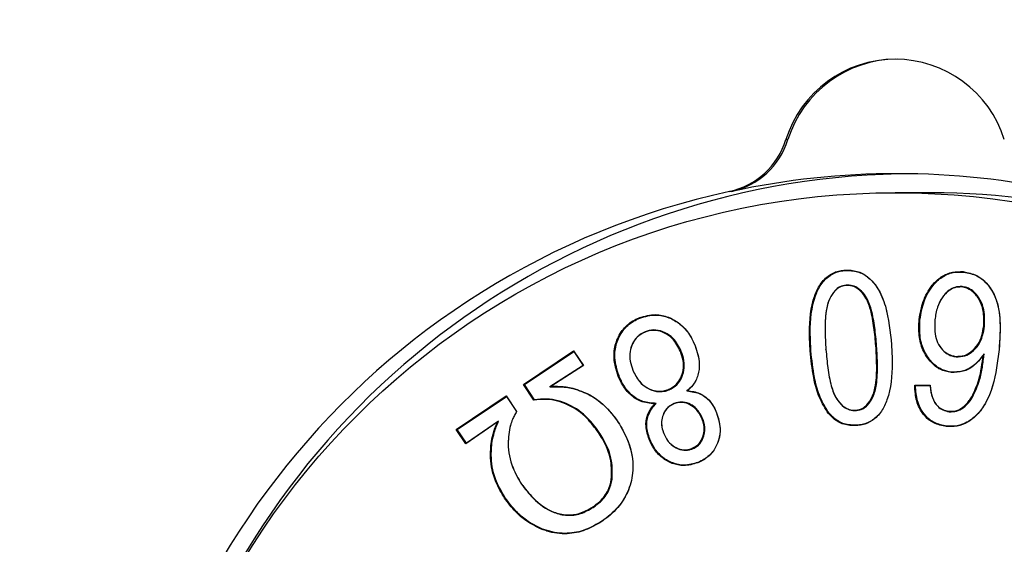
# Model space of a CAD drawing. Header units: millimetres. Extents: x 0 to 1262, y 0 to 420.
# Tile 8 of 99: x 78.06 to 82.36, y 190.96 to 193.25. Entities that reach past the tile are written whole.
import ezdxf

# ---------------------------------------------------------------- set-up
doc = ezdxf.new("R2010")
doc.units = ezdxf.units.MM
doc.layers.add('SLD-0', color=7, linetype='Continuous')
doc.styles.add('SLDTEXTSTYLE0', font='TXT', dxfattribs={"width": 0.75})
doc.dimstyles.new('SLDDIMSTYLE3', dxfattribs={"dimtxt": 3.5, "dimasz": 3.2, "dimexe": 0, "dimexo": 0.0625, "dimgap": 0.875, "dimtad": 1, "dimdec": 1, "dimlfac": 3, "dimrnd": 1e-09, "dimzin": 4, "dimdsep": 46, "dimtxsty": 'SLDTEXTSTYLE0', "dimsah": 1, "dimcen": 0.09, "dimadec": 0, "dimazin": 1, "dimtfac": 1, "dimtdec": 1, "dimtofl": 0, "dimtmove": 0, "dimatfit": 3, "dimfxl": 1, "dimfrac": 2, "dimtolj": 1, "dimtzin": 12, "dimarcsym": 0})

# ---------------------------------------------------------------- blocks, each defined once
blk = doc.blocks.new('_D_3')
at = {"layer": 'SLD-0', "color": 7, "transparency": 16777216}
for p, q in [((59.7556, 261.1571), (59.7556, 140.1571)), ((116.4222, 171.4904), (116.4222, 140.1571)), ((83.5632, 151.95), (82.4968, 151.95)), ((82.4968, 151.95), (82.4968, 146.3937)), ((92.6146, 151.95), (93.681, 151.95)), ((93.681, 151.95), (93.681, 146.3937)), ((82.4968, 146.3937), (83.5632, 146.3937)), ((93.681, 146.3937), (92.6146, 146.3937)), ((116.4222, 141.1571), (59.7556, 141.1571))]:
    blk.add_line(p, q, dxfattribs=at)
for points in [[(59.7556, 141.1571), (62.9556, 140.6071), (62.9556, 141.7071)], [(116.4222, 141.1571), (113.2222, 141.7071), (113.2222, 140.6071)]]:
    blk.add_solid(points, dxfattribs=at)
at = {"layer": 'SLD-0', "color": 7, "transparency": 16777216, "char_height": 3.5, "attachment_point": 1, "style": 'SLDTEXTSTYLE0'}
for s, insert in [('6.69', (83.5632, 150.9054)), ('170.0', (82.2701, 145.6688))]:
    blk.add_mtext(s, dxfattribs=dict(at, insert=insert))

msp = doc.modelspace()

# ---------------------------------------------------------------- linework, layer by layer
at = {"color": 7, "linetype": 'Continuous', "lineweight": 25}
for p, q in [((81.405957, 192.722527), (81.414679, 192.722527)), ((81.167503, 192.495968), (81.15878, 192.495968)), ((82.039662, 192.490413), (81.882654, 192.490413)), ((81.666354, 192.151351), (81.66448, 192.153094)), ((82.181669, 192.14427), (82.180093, 192.146009)), ((81.669226, 192.087522), (81.667606, 192.085778)), ((82.174851, 192.080887), (82.172929, 192.079148)), ((80.767739, 191.943367), (80.765346, 191.94499)), ((81.991075, 191.93695), (81.987594, 191.937128)), ((82.056254, 191.935353), (82.056246, 191.935179)), ((82.272734, 191.908477), (82.269254, 191.908651)), ((80.791539, 191.883904), (80.790442, 191.882281)), ((81.009299, 191.822078), (81.009172, 191.822733)), ((81.801894, 191.821731), (81.79841, 191.821599)), ((81.866811, 191.826575), (81.866807, 191.826703)), ((80.259132, 191.6532), (80.478265, 191.799903)), ((80.263295, 191.652718), (80.479528, 191.797479)), ((80.478265, 191.799903), (80.52096, 191.735945)), ((80.479528, 191.797479), (80.478265, 191.799903)), ((80.479528, 191.797479), (80.520263, 191.736459)), ((80.948675, 191.797645), (80.945306, 191.797008)), ((81.515008, 191.800449), (81.511524, 191.800317)), ((81.580482, 191.805294), (81.580478, 191.805423)), ((82.271097, 191.787131), (82.266865, 191.780614)), ((82.336509, 191.805747), (82.3365, 191.805573)), ((80.520263, 191.736459), (80.374379, 191.643378)), ((80.52096, 191.735945), (80.378789, 191.645234)), ((80.520263, 191.736459), (80.52096, 191.735945)), ((82.148555, 191.774505), (82.146991, 191.776243)), ((80.676773, 191.690855), (80.673407, 191.69021)), ((80.737132, 191.715783), (80.737009, 191.716426)), ((82.128483, 191.707334), (82.12657, 191.705594)), ((80.304793, 191.584693), (80.259132, 191.6532)), ((80.263295, 191.652718), (80.259132, 191.6532)), ((80.307373, 191.586586), (80.263295, 191.652718)), ((81.968281, 191.650424), (82.035289, 191.65001)), ((81.971827, 191.648666), (82.035457, 191.648273)), ((80.374379, 191.643378), (80.378789, 191.645234)), ((80.475687, 191.636008), (80.474361, 191.637705)), ((80.895179, 191.629762), (80.89279, 191.631386)), ((80.973248, 191.62496), (80.975869, 191.626404)), ((79.966192, 191.45731), (80.184638, 191.603419)), ((79.970355, 191.456827), (80.185902, 191.600997)), ((80.184638, 191.603419), (80.229574, 191.536123)), ((80.185902, 191.600997), (80.184638, 191.603419)), ((80.185902, 191.600997), (80.229275, 191.53604)), ((80.838508, 191.570683), (80.832923, 191.568993)), ((80.917245, 191.570001), (80.91615, 191.568376)), ((82.056125, 191.573467), (82.055844, 191.574423)), ((82.220884, 191.598313), (82.21765, 191.599222)), ((81.103048, 191.529224), (81.102923, 191.529876)), ((81.589057, 191.535402), (81.585912, 191.53436)), ((81.713777, 191.539798), (81.711903, 191.541542)), ((82.118509, 191.534613), (82.116925, 191.536354)), ((80.145208, 191.488997), (80.008261, 191.39417)), ((80.150784, 191.493773), (80.010473, 191.396617)), ((80.150784, 191.493773), (80.145208, 191.488997)), ((80.20237, 191.475376), (80.202304, 191.474898)), ((80.67333, 191.48806), (80.673032, 191.489036)), ((81.042861, 191.502526), (81.039491, 191.501888)), ((81.7154, 191.475373), (81.713786, 191.47363)), ((80.008261, 191.39417), (79.966192, 191.45731)), ((79.970355, 191.456827), (79.966192, 191.45731)), ((80.010473, 191.396617), (79.970355, 191.456827)), ((80.590219, 191.444415), (80.587023, 191.443446)), ((80.872012, 191.43882), (80.87189, 191.439466)), ((82.107968, 191.471547), (82.106058, 191.469807)), ((80.010473, 191.396617), (80.008261, 191.39417)), ((80.122701, 191.404797), (80.119233, 191.405071)), ((80.811225, 191.41504), (80.807858, 191.414397)), ((80.997391, 191.372271), (80.994998, 191.373896)), ((81.021545, 191.313039), (81.020453, 191.311418)), ((80.25031, 191.218633), (80.250015, 191.219606)), ((80.646642, 191.238782), (80.643167, 191.239009)), ((80.180272, 191.158622), (80.177072, 191.157658)), ((80.563912, 191.116647), (80.561198, 191.1181)), ((80.601776, 191.056532), (80.601006, 191.055083)), ((80.342986, 191.022204), (80.34061, 191.020575))]:
    msp.add_line(p, q, dxfattribs=at)
at = {"color": 7, "linetype": 'Continuous', "lineweight": 25, "flags": 128}
for points in [[(81.971827, 191.648666), (81.970054, 191.649545), (81.968281, 191.650424)], [(82.035457, 191.648273), (82.035373, 191.649141), (82.035289, 191.65001)], [(80.307373, 191.586586), (80.306082, 191.58564), (80.304793, 191.584693)], [(80.229275, 191.53604), (80.229424, 191.536082), (80.229574, 191.536123)]]:
    msp.add_lwpolyline(points, dxfattribs=at)
at = {"color": 7, "linetype": 'Continuous', "lineweight": 25}
msp.add_circle((81.884599, 189.160212), 3.3305, dxfattribs=at)
for centre, radius, start, end in [((81.882654, 192.574546), 0.499138, 17.245873, 162.754127), ((81.891587, 192.574349), 0.499397, 90.024142, 162.739722), ((81.087919, 192.821394), 0.333051, 282.284491, 342.731355), ((81.096641, 192.821394), 0.333051, 282.284491, 342.731355), ((81.971294, 189.161229), 3.412518, 90.023726, 162.837023), ((81.891377, 189.166314), 3.407432, 77.734642, 102.265358), ((81.887441, 189.15708), 3.417473, 102.310889, 257.689111), ((82.039487, 189.164929), 3.325484, 59.093915, 89.99698)]:
    msp.add_arc(centre, radius, start, end, dxfattribs=at)
for points, knots in [([(81.511524, 191.800317), (81.510106, 191.826943), (81.505827, 191.907334), (81.514937, 192.00853), (81.55317, 192.092307), (81.591353, 192.131965), (81.632152, 192.14952), (81.656515, 192.152214), (81.66448, 192.153094)], [0, 0, 0, 0, 0.18763089, 0.56650005, 0.69649027, 0.82783665, 0.94372094, 1, 1, 1, 1]), ([(81.515008, 191.800449), (81.513593, 191.827074), (81.509321, 191.907466), (81.518414, 192.008471), (81.556667, 192.091716), (81.594474, 192.130745), (81.634684, 192.147869), (81.658604, 192.150499), (81.666354, 192.151351)], [0, 0, 0, 0, 0.18884509, 0.57020527, 0.69936293, 0.82987264, 0.94488219, 1, 1, 1, 1]), ([(81.66448, 192.153094), (81.68216, 192.15261), (81.717237, 192.151649), (81.767113, 192.123187), (81.812829, 192.071685), (81.852686, 191.96976), (81.861213, 191.883378), (81.866807, 191.826703)], [0, 0, 0, 0, 0.12289195, 0.24381915, 0.39132242, 0.60064475, 1, 1, 1, 1]), ([(81.666354, 192.151351), (81.683784, 192.150879), (81.718398, 192.149941), (81.767688, 192.121844), (81.812954, 192.070891), (81.852723, 191.969435), (81.861219, 191.883288), (81.866811, 191.826575)], [0, 0, 0, 0, 0.12193801, 0.24215712, 0.38911152, 0.59783576, 1, 1, 1, 1]), ([(81.987594, 191.937128), (81.992034, 191.963728), (82.000944, 192.017111), (82.036712, 192.081233), (82.082183, 192.125526), (82.130906, 192.146606), (82.164537, 192.146198), (82.180093, 192.146009)], [0, 0, 0, 0, 0.25517195, 0.51209752, 0.68202558, 0.85291827, 1, 1, 1, 1]), ([(81.991075, 191.93695), (81.995526, 191.96355), (82.004459, 192.016935), (82.040256, 192.080781), (82.085579, 192.124448), (82.133519, 192.144917), (82.166491, 192.144474), (82.181669, 192.14427)], [0, 0, 0, 0, 0.25741382, 0.51662983, 0.68546195, 0.85521416, 1, 1, 1, 1]), ([(82.180093, 192.146009), (82.200487, 192.141813), (82.241411, 192.133392), (82.291262, 192.089544), (82.329678, 192.022177), (82.344757, 191.923099), (82.339471, 191.847854), (82.3365, 191.805573)], [0, 0, 0, 0, 0.14729299, 0.29557201, 0.45898953, 0.69599647, 1, 1, 1, 1]), ([(82.181669, 192.14427), (82.201802, 192.140143), (82.24079, 192.132152), (82.289244, 192.090908), (82.327372, 192.027872), (82.345076, 191.928151), (82.3397, 191.851335), (82.336509, 191.805747)], [0, 0, 0, 0, 0.14633012, 0.28337496, 0.44474317, 0.67046702, 1, 1, 1, 1]), ([(81.669226, 192.087522), (81.659571, 192.085674), (81.640995, 192.082119), (81.615457, 192.060634), (81.592283, 192.024838), (81.577784, 191.964689), (81.575316, 191.889262), (81.578752, 191.833414), (81.580482, 191.805294)], [0, 0, 0, 0, 0.08989351, 0.17294043, 0.30101935, 0.48071825, 0.73853256, 1, 1, 1, 1]), ([(81.667606, 192.085778), (81.658338, 192.084026), (81.640354, 192.080626), (81.615446, 192.059911), (81.59266, 192.02509), (81.577803, 191.965631), (81.575304, 191.890123), (81.578745, 191.833795), (81.580478, 191.805423)], [0, 0, 0, 0, 0.08701906, 0.16885561, 0.29466373, 0.47175882, 0.73392302, 1, 1, 1, 1]), ([(81.79841, 191.821599), (81.796033, 191.848218), (81.791274, 191.901494), (81.778453, 191.97462), (81.757431, 192.031757), (81.729512, 192.064836), (81.702599, 192.082441), (81.681138, 192.086088), (81.669556, 192.085823), (81.667606, 192.085778)], [0, 0, 0, 0, 0.24785058, 0.49606671, 0.68875265, 0.80342325, 0.89228266, 0.98186063, 1, 1, 1, 1]), ([(81.801894, 191.821731), (81.799517, 191.848349), (81.794759, 191.901626), (81.781895, 191.975069), (81.760706, 192.032711), (81.732286, 192.066303), (81.704848, 192.084159), (81.682985, 192.087839), (81.671196, 192.087568), (81.669226, 192.087522)], [0, 0, 0, 0, 0.24577994, 0.49191866, 0.68597766, 0.80142174, 0.89127286, 0.98183559, 1, 1, 1, 1]), ([(82.172929, 192.079148), (82.16267, 192.078928), (82.143281, 192.078512), (82.112952, 192.06112), (82.085526, 192.032827), (82.063961, 191.987898), (82.059018, 191.954121), (82.056246, 191.935179)], [0, 0, 0, 0, 0.14850693, 0.28067014, 0.50073683, 0.72000321, 1, 1, 1, 1]), ([(82.174851, 192.080887), (82.164229, 192.080644), (82.144258, 192.080185), (82.11327, 192.062247), (82.085449, 192.03335), (82.063942, 191.988006), (82.058999, 191.954148), (82.056254, 191.935353)], [0, 0, 0, 0, 0.15169296, 0.2852095, 0.50601872, 0.72579406, 1, 1, 1, 1]), ([(82.269254, 191.908651), (82.27009, 191.936132), (82.2714, 191.979179), (82.246782, 192.032599), (82.218531, 192.064215), (82.190606, 192.076431), (82.1765, 192.078599), (82.172929, 192.079148)], [0, 0, 0, 0, 0.37525962, 0.58781478, 0.80153911, 0.94977281, 1, 1, 1, 1]), ([(82.272734, 191.908477), (82.273583, 191.935917), (82.274923, 191.97924), (82.251184, 192.031264), (82.22551, 192.061039), (82.198728, 192.076825), (82.181858, 192.079695), (82.174851, 192.080887)], [0, 0, 0, 0, 0.37016882, 0.58445602, 0.76634206, 0.90294374, 1, 1, 1, 1]), ([(80.765346, 191.94499), (80.78884, 191.951729), (80.831149, 191.963863), (80.893913, 191.949295), (80.945823, 191.919259), (80.985326, 191.874776), (81.001627, 191.8392), (81.009172, 191.822733)], [0, 0, 0, 0, 0.23695094, 0.42670768, 0.61567002, 0.822109, 1, 1, 1, 1]), ([(80.767739, 191.943367), (80.790947, 191.950035), (80.832763, 191.962048), (80.894831, 191.947706), (80.946244, 191.918046), (80.98553, 191.873929), (81.001754, 191.838538), (81.009299, 191.822078)], [0, 0, 0, 0, 0.23621715, 0.42561403, 0.61420907, 0.82058432, 1, 1, 1, 1]), ([(80.673407, 191.69021), (80.665152, 191.716215), (80.650411, 191.762649), (80.659416, 191.83324), (80.687334, 191.890917), (80.72716, 191.92753), (80.755639, 191.940552), (80.765346, 191.94499)], [0, 0, 0, 0, 0.26794157, 0.47841999, 0.68903629, 0.8940124, 1, 1, 1, 1]), ([(80.676773, 191.690855), (80.668524, 191.716875), (80.653854, 191.763146), (80.663043, 191.833322), (80.690877, 191.890378), (80.730321, 191.926297), (80.758324, 191.939072), (80.767739, 191.943367)], [0, 0, 0, 0, 0.27043911, 0.48091611, 0.69151813, 0.89628414, 1, 1, 1, 1]), ([(82.12657, 191.705594), (82.110286, 191.709006), (82.077941, 191.715784), (82.034523, 191.751613), (82.001074, 191.802398), (81.984144, 191.868673), (81.986417, 191.913778), (81.987594, 191.937128)], [0, 0, 0, 0, 0.16479254, 0.32733863, 0.54874621, 0.76638508, 1, 1, 1, 1]), ([(82.128483, 191.707334), (82.115161, 191.709858), (82.085724, 191.715437), (82.043124, 191.746472), (82.008386, 191.795068), (81.987713, 191.862455), (81.989874, 191.910338), (81.991075, 191.93695)], [0, 0, 0, 0, 0.13611107, 0.30076642, 0.51798237, 0.73210693, 1, 1, 1, 1]), ([(82.056246, 191.935179), (82.055246, 191.907678), (82.053781, 191.867409), (82.075784, 191.818992), (82.099707, 191.792907), (82.125436, 191.779609), (82.140974, 191.777183), (82.146991, 191.776243)], [0, 0, 0, 0, 0.39810295, 0.58294132, 0.76862359, 0.91040851, 1, 1, 1, 1]), ([(82.056254, 191.935353), (82.055252, 191.907876), (82.053773, 191.867339), (82.075827, 191.818278), (82.100254, 191.791565), (82.126539, 191.777954), (82.1424, 191.775469), (82.148555, 191.774505)], [0, 0, 0, 0, 0.39272147, 0.57938809, 0.7669323, 0.90956696, 1, 1, 1, 1]), ([(82.146991, 191.776243), (82.159896, 191.77648), (82.183889, 191.776919), (82.217544, 191.796915), (82.245308, 191.826016), (82.263082, 191.866179), (82.267202, 191.894532), (82.269254, 191.908651)], [0, 0, 0, 0, 0.19046469, 0.35411799, 0.57116094, 0.7864443, 1, 1, 1, 1]), ([(82.148555, 191.774505), (82.161864, 191.774769), (82.186477, 191.775258), (82.220728, 191.795812), (82.248788, 191.825421), (82.266562, 191.865928), (82.270694, 191.894414), (82.272734, 191.908477)], [0, 0, 0, 0, 0.19373093, 0.35824695, 0.57490639, 0.79013254, 1, 1, 1, 1]), ([(80.790442, 191.882281), (80.778312, 191.875848), (80.75529, 191.863639), (80.733893, 191.831486), (80.722789, 191.794959), (80.723701, 191.755018), (80.732645, 191.729083), (80.737009, 191.716426)], [0, 0, 0, 0, 0.20919243, 0.39703349, 0.5775986, 0.7938688, 1, 1, 1, 1]), ([(80.791539, 191.883904), (80.779409, 191.877503), (80.756201, 191.865256), (80.734348, 191.832924), (80.722874, 191.795897), (80.723578, 191.755213), (80.732667, 191.728771), (80.737132, 191.715783)], [0, 0, 0, 0, 0.20616712, 0.3944736, 0.57556801, 0.79152388, 1, 1, 1, 1]), ([(80.945306, 191.797008), (80.935018, 191.817512), (80.918467, 191.850496), (80.87661, 191.879956), (80.837453, 191.891979), (80.807552, 191.88848), (80.793024, 191.883217), (80.790442, 191.882281)], [0, 0, 0, 0, 0.34407739, 0.5535201, 0.76354963, 0.95796586, 1, 1, 1, 1]), ([(80.948675, 191.797645), (80.938247, 191.818402), (80.92146, 191.851816), (80.878994, 191.881622), (80.839258, 191.893762), (80.808921, 191.890196), (80.794169, 191.884856), (80.791539, 191.883904)], [0, 0, 0, 0, 0.34361307, 0.55313018, 0.76322526, 0.95778668, 1, 1, 1, 1]), ([(81.009299, 191.822078), (81.017691, 191.796026), (81.031171, 191.75418), (81.023685, 191.693633), (81.003489, 191.652172), (80.982225, 191.633038), (80.973248, 191.62496)], [0, 0, 0, 0, 0.3757893, 0.60361122, 0.83265791, 1, 1, 1, 1]), ([(81.009172, 191.822733), (81.017567, 191.796697), (81.031147, 191.754584), (81.023752, 191.693411), (81.003952, 191.65253), (80.983756, 191.633741), (80.975869, 191.626404)], [0, 0, 0, 0, 0.37936764, 0.61361094, 0.84912472, 1, 1, 1, 1]), ([(81.711903, 191.541542), (81.721009, 191.543247), (81.738697, 191.546559), (81.763488, 191.567043), (81.785963, 191.601393), (81.800748, 191.66062), (81.803363, 191.736115), (81.800069, 191.792964), (81.79841, 191.821599)], [0, 0, 0, 0, 0.08567378, 0.166413, 0.2932217, 0.46574339, 0.73089314, 1, 1, 1, 1]), ([(81.713777, 191.539798), (81.723256, 191.541595), (81.741522, 191.545057), (81.766947, 191.566296), (81.789842, 191.601638), (81.804257, 191.661581), (81.806837, 191.736998), (81.80355, 191.793354), (81.801894, 191.821731)], [0, 0, 0, 0, 0.0884318, 0.17039859, 0.2995498, 0.47490938, 0.73559826, 1, 1, 1, 1]), ([(81.866807, 191.826703), (81.868189, 191.800081), (81.872362, 191.719706), (81.863404, 191.618367), (81.824926, 191.53463), (81.787087, 191.494666), (81.746192, 191.477255), (81.721887, 191.474536), (81.713786, 191.47363)], [0, 0, 0, 0, 0.18750653, 0.56610014, 0.69650756, 0.82829005, 0.94277041, 1, 1, 1, 1]), ([(81.866811, 191.826575), (81.868192, 191.799954), (81.872362, 191.719578), (81.863412, 191.618431), (81.824921, 191.535221), (81.787464, 191.495894), (81.747161, 191.478907), (81.723298, 191.476252), (81.7154, 191.475373)], [0, 0, 0, 0, 0.18871631, 0.56979253, 0.69937122, 0.83032507, 0.94384017, 1, 1, 1, 1]), ([(80.89279, 191.631386), (80.904952, 191.637882), (80.927623, 191.64999), (80.947894, 191.682165), (80.95901, 191.718034), (80.958512, 191.758048), (80.949647, 191.784203), (80.945306, 191.797008)], [0, 0, 0, 0, 0.21079478, 0.39292673, 0.57239359, 0.79063671, 1, 1, 1, 1]), ([(80.895179, 191.629762), (80.907337, 191.636225), (80.930231, 191.648393), (80.950947, 191.680739), (80.962402, 191.717104), (80.962135, 191.757813), (80.953117, 191.784501), (80.948675, 191.797645)], [0, 0, 0, 0, 0.20771704, 0.39111175, 0.57000249, 0.78822119, 1, 1, 1, 1]), ([(81.585912, 191.53436), (81.572212, 191.557677), (81.544872, 191.60421), (81.52234, 191.695463), (81.515558, 191.761212), (81.511524, 191.800317)], [0, 0, 0, 0, 0.28927825, 0.57729595, 1, 1, 1, 1]), ([(81.589057, 191.535402), (81.575373, 191.558732), (81.548065, 191.60529), (81.525747, 191.696256), (81.519005, 191.761674), (81.515008, 191.800449)], [0, 0, 0, 0, 0.29033349, 0.57937149, 1, 1, 1, 1]), ([(81.580478, 191.805423), (81.582819, 191.7788), (81.587506, 191.72552), (81.600108, 191.652757), (81.620827, 191.595873), (81.648393, 191.563016), (81.675024, 191.54525), (81.696983, 191.541127), (81.709208, 191.541467), (81.711903, 191.541542)], [0, 0, 0, 0, 0.24730308, 0.49493233, 0.68351994, 0.79869444, 0.88654853, 0.97499115, 1, 1, 1, 1]), ([(81.580482, 191.805294), (81.582823, 191.778671), (81.587509, 191.72539), (81.600155, 191.652308), (81.621041, 191.594923), (81.649101, 191.561552), (81.676251, 191.543537), (81.698618, 191.539378), (81.711057, 191.539722), (81.713777, 191.539798)], [0, 0, 0, 0, 0.24523632, 0.49079277, 0.6808093, 0.79668133, 0.88553498, 0.9749677, 1, 1, 1, 1]), ([(82.3365, 191.805573), (82.333253, 191.779132), (82.323452, 191.699346), (82.298721, 191.597723), (82.24184, 191.518605), (82.193958, 191.482594), (82.145709, 191.468074), (82.117698, 191.469298), (82.106058, 191.469807)], [0, 0, 0, 0, 0.17687205, 0.53371154, 0.67396412, 0.81482655, 0.92304679, 1, 1, 1, 1]), ([(82.336509, 191.805747), (82.33326, 191.779308), (82.323455, 191.699522), (82.298772, 191.598067), (82.241937, 191.519481), (82.194504, 191.483972), (82.146887, 191.469813), (82.119343, 191.47104), (82.107968, 191.471547)], [0, 0, 0, 0, 0.17794642, 0.53698909, 0.67657891, 0.81677669, 0.92433904, 1, 1, 1, 1]), ([(82.266865, 191.780614), (82.253597, 191.763753), (82.230114, 191.733909), (82.179229, 191.706834), (82.14462, 191.706019), (82.12657, 191.705594)], [0, 0, 0, 0, 0.38323031, 0.67832138, 1, 1, 1, 1]), ([(82.271097, 191.787131), (82.254249, 191.765486), (82.2285, 191.732406), (82.174908, 191.707822), (82.144511, 191.707502), (82.128483, 191.707334)], [0, 0, 0, 0, 0.47222113, 0.72170649, 1, 1, 1, 1]), ([(82.21765, 191.599222), (82.22903, 191.623779), (82.248002, 191.664716), (82.260185, 191.72688), (82.264633, 191.762661), (82.266865, 191.780614)], [0, 0, 0, 0, 0.42757829, 0.71278051, 1, 1, 1, 1]), ([(82.220884, 191.598313), (82.232274, 191.622861), (82.251788, 191.66492), (82.264202, 191.72963), (82.268793, 191.767916), (82.271097, 191.787131)], [0, 0, 0, 0, 0.41118975, 0.70447826, 1, 1, 1, 1]), ([(80.838508, 191.570683), (80.819051, 191.571951), (80.779933, 191.574501), (80.730994, 191.605096), (80.697087, 191.645926), (80.683435, 191.676122), (80.676773, 191.690855)], [0, 0, 0, 0, 0.26853063, 0.53987672, 0.77549509, 1, 1, 1, 1]), ([(80.737009, 191.716426), (80.745332, 191.699096), (80.759944, 191.668671), (80.797769, 191.637656), (80.835408, 191.623565), (80.868657, 191.623175), (80.885854, 191.629026), (80.89279, 191.631386)], [0, 0, 0, 0, 0.2885657, 0.50661345, 0.7248176, 0.88900779, 1, 1, 1, 1]), ([(80.737132, 191.715783), (80.745545, 191.698278), (80.760339, 191.667496), (80.798648, 191.6361), (80.836858, 191.621808), (80.870635, 191.621417), (80.88813, 191.627366), (80.895179, 191.629762)], [0, 0, 0, 0, 0.28754711, 0.50563606, 0.72388099, 0.88875931, 1, 1, 1, 1]), ([(80.832923, 191.568993), (80.811578, 191.571048), (80.772543, 191.574806), (80.724707, 191.607245), (80.69296, 191.646641), (80.679603, 191.676403), (80.673407, 191.69021)], [0, 0, 0, 0, 0.29689621, 0.54295635, 0.78798034, 1, 1, 1, 1]), ([(82.106058, 191.469807), (82.087214, 191.473566), (82.053092, 191.480375), (82.012731, 191.511793), (81.983169, 191.555527), (81.97023, 191.60417), (81.968804, 191.638012), (81.968281, 191.650424)], [0, 0, 0, 0, 0.22707906, 0.41120715, 0.59476003, 0.85137522, 1, 1, 1, 1]), ([(82.107968, 191.471547), (82.089376, 191.475251), (82.0557, 191.481961), (82.015838, 191.512934), (81.98659, 191.556144), (81.973853, 191.603799), (81.972361, 191.636843), (81.971827, 191.648666)], [0, 0, 0, 0, 0.22798321, 0.41293526, 0.59730487, 0.85592481, 1, 1, 1, 1]), ([(82.035289, 191.65001), (82.036009, 191.643378), (82.037451, 191.630109), (82.041664, 191.604004), (82.050208, 191.586179), (82.055844, 191.574423)], [0, 0, 0, 0, 0.2538574, 0.50791341, 1, 1, 1, 1]), ([(82.035457, 191.648273), (82.036194, 191.641642), (82.037668, 191.628376), (82.042029, 191.602539), (82.050545, 191.584976), (82.056125, 191.573467)], [0, 0, 0, 0, 0.25621615, 0.5126392, 1, 1, 1, 1]), ([(80.374379, 191.643378), (80.387712, 191.643635), (80.411301, 191.64409), (80.445266, 191.641973), (80.465515, 191.638003), (80.475687, 191.636008)], [0, 0, 0, 0, 0.39279632, 0.69494905, 1, 1, 1, 1]), ([(80.378789, 191.645234), (80.392129, 191.645435), (80.414784, 191.645777), (80.446785, 191.643153), (80.465144, 191.639526), (80.474361, 191.637705)], [0, 0, 0, 0, 0.41627324, 0.70696136, 1, 1, 1, 1]), ([(80.474361, 191.637705), (80.49986, 191.628977), (80.560727, 191.608142), (80.627282, 191.552043), (80.66109, 191.505483), (80.673032, 191.489036)], [0, 0, 0, 0, 0.31799899, 0.75908201, 1, 1, 1, 1]), ([(80.475687, 191.636008), (80.501186, 191.627266), (80.561893, 191.606451), (80.628013, 191.550517), (80.66155, 191.504295), (80.67333, 191.48806)], [0, 0, 0, 0, 0.31964675, 0.7610242, 1, 1, 1, 1]), ([(80.973248, 191.62496), (80.994014, 191.622398), (81.029406, 191.61803), (81.069995, 191.587174), (81.090981, 191.556664), (81.099911, 191.536357), (81.103048, 191.529224)], [0, 0, 0, 0, 0.35927883, 0.61230767, 0.86382083, 1, 1, 1, 1]), ([(80.975869, 191.626404), (80.994194, 191.623927), (81.02657, 191.619549), (81.065449, 191.592314), (81.088826, 191.561481), (81.098716, 191.539307), (81.102923, 191.529876)], [0, 0, 0, 0, 0.32301476, 0.57072135, 0.81741781, 1, 1, 1, 1]), ([(80.587023, 191.443446), (80.571029, 191.465045), (80.535185, 191.513451), (80.457993, 191.568463), (80.374048, 191.591999), (80.32297, 191.58661), (80.304793, 191.584693)], [0, 0, 0, 0, 0.24075862, 0.53958318, 0.83614498, 1, 1, 1, 1]), ([(80.590219, 191.444415), (80.57423, 191.466014), (80.538233, 191.514639), (80.460649, 191.570024), (80.376425, 191.593666), (80.325323, 191.588426), (80.307373, 191.586586)], [0, 0, 0, 0, 0.24012963, 0.54061351, 0.838635, 1, 1, 1, 1]), ([(80.807858, 191.414397), (80.8018, 191.433246), (80.7914, 191.465609), (80.797271, 191.514055), (80.813382, 191.546829), (80.827795, 191.563177), (80.832923, 191.568993)], [0, 0, 0, 0, 0.35334079, 0.60665093, 0.86004884, 1, 1, 1, 1]), ([(80.811225, 191.41504), (80.805218, 191.433725), (80.794928, 191.46573), (80.800714, 191.513615), (80.817277, 191.547061), (80.832521, 191.564021), (80.838508, 191.570683)], [0, 0, 0, 0, 0.34633222, 0.59323121, 0.84022299, 1, 1, 1, 1]), ([(80.917245, 191.570001), (80.907725, 191.565039), (80.888575, 191.555061), (80.87077, 191.528307), (80.861761, 191.498184), (80.862413, 191.467403), (80.868938, 191.447976), (80.872012, 191.43882)], [0, 0, 0, 0, 0.2061111, 0.414563, 0.60266346, 0.81273798, 1, 1, 1, 1]), ([(80.91615, 191.568376), (80.906854, 191.563541), (80.888156, 191.553816), (80.870725, 191.527711), (80.861818, 191.498256), (80.862352, 191.467878), (80.868814, 191.44863), (80.87189, 191.439466)], [0, 0, 0, 0, 0.20478814, 0.41191119, 0.59934295, 0.80925234, 1, 1, 1, 1]), ([(81.039491, 191.501888), (81.031853, 191.51742), (81.01933, 191.542887), (80.987338, 191.566463), (80.956414, 191.576518), (80.931758, 191.573666), (80.919228, 191.569419), (80.91615, 191.568376)], [0, 0, 0, 0, 0.32679305, 0.53582781, 0.7454804, 0.93746608, 1, 1, 1, 1]), ([(81.042861, 191.502526), (81.035078, 191.51832), (81.022314, 191.544224), (80.989702, 191.568145), (80.958204, 191.578303), (80.933119, 191.575383), (80.920371, 191.571061), (80.917245, 191.570001)], [0, 0, 0, 0, 0.32668572, 0.53578058, 0.74549005, 0.93759314, 1, 1, 1, 1]), ([(82.055844, 191.574423), (82.059951, 191.569141), (82.069504, 191.556855), (82.089996, 191.541643), (82.107855, 191.538135), (82.116925, 191.536354)], [0, 0, 0, 0, 0.27068713, 0.62962663, 1, 1, 1, 1]), ([(82.056125, 191.573467), (82.060226, 191.568182), (82.069952, 191.555648), (82.090849, 191.540054), (82.109225, 191.536439), (82.118509, 191.534613)], [0, 0, 0, 0, 0.26506372, 0.62867501, 1, 1, 1, 1]), ([(82.116925, 191.536354), (82.127578, 191.536358), (82.14897, 191.536366), (82.18105, 191.55349), (82.202599, 191.576594), (82.214022, 191.593769), (82.21765, 191.599222)], [0, 0, 0, 0, 0.25198389, 0.50597907, 0.84312697, 1, 1, 1, 1]), ([(82.118509, 191.534613), (82.129365, 191.534619), (82.151165, 191.534632), (82.183816, 191.552026), (82.205684, 191.575452), (82.217239, 191.59283), (82.220884, 191.598313)], [0, 0, 0, 0, 0.25290121, 0.50781467, 0.8447185, 1, 1, 1, 1]), ([(80.229574, 191.536123), (80.22635, 191.530279), (80.219902, 191.518589), (80.210194, 191.498377), (80.205184, 191.483469), (80.202304, 191.474898)], [0, 0, 0, 0, 0.29819256, 0.59653497, 1, 1, 1, 1]), ([(80.229275, 191.53604), (80.226059, 191.530192), (80.219626, 191.518492), (80.210101, 191.498439), (80.205173, 191.483738), (80.20237, 191.475376)], [0, 0, 0, 0, 0.30117532, 0.6025058, 1, 1, 1, 1]), ([(81.102923, 191.529876), (81.110815, 191.503402), (81.123926, 191.459424), (81.109705, 191.396298), (81.082344, 191.349788), (81.048282, 191.323795), (81.02652, 191.314116), (81.020453, 191.311418)], [0, 0, 0, 0, 0.31223451, 0.51870152, 0.72519705, 0.92339318, 1, 1, 1, 1]), ([(81.103048, 191.529224), (81.109991, 191.507178), (81.122303, 191.468081), (81.114055, 191.408998), (81.090459, 191.36073), (81.056162, 191.328872), (81.030836, 191.317288), (81.021545, 191.313039)], [0, 0, 0, 0, 0.26559431, 0.47101612, 0.67627977, 0.88123634, 1, 1, 1, 1]), ([(81.713786, 191.47363), (81.694787, 191.474063), (81.657799, 191.474905), (81.613543, 191.50119), (81.594037, 191.524607), (81.585912, 191.53436)], [0, 0, 0, 0, 0.38127696, 0.74229553, 1, 1, 1, 1]), ([(81.7154, 191.475373), (81.696656, 191.475793), (81.660126, 191.476611), (81.616389, 191.502582), (81.597098, 191.525747), (81.589057, 191.535402)], [0, 0, 0, 0, 0.380654, 0.74187622, 1, 1, 1, 1]), ([(80.119233, 191.405071), (80.122314, 191.419331), (80.126956, 191.440816), (80.136952, 191.468434), (80.142454, 191.482138), (80.145208, 191.488997)], [0, 0, 0, 0, 0.4964621, 0.74801138, 1, 1, 1, 1]), ([(80.122701, 191.404797), (80.125486, 191.417898), (80.130121, 191.439702), (80.14075, 191.469048), (80.147437, 191.485525), (80.150784, 191.493773)], [0, 0, 0, 0, 0.42915784, 0.71425616, 1, 1, 1, 1]), ([(80.20237, 191.475376), (80.197551, 191.448746), (80.186305, 191.386608), (80.205856, 191.296006), (80.237031, 191.241745), (80.25031, 191.218633)], [0, 0, 0, 0, 0.3009479, 0.70223594, 1, 1, 1, 1]), ([(80.673032, 191.489036), (80.686697, 191.465936), (80.72094, 191.40805), (80.74297, 191.311252), (80.730097, 191.211545), (80.688217, 191.130374), (80.638955, 191.081909), (80.607293, 191.059527), (80.601006, 191.055083)], [0, 0, 0, 0, 0.16290628, 0.4082098, 0.58615372, 0.76399978, 0.95314008, 1, 1, 1, 1]), ([(80.67333, 191.48806), (80.68699, 191.464954), (80.721105, 191.407252), (80.742963, 191.310864), (80.730055, 191.211818), (80.688389, 191.131238), (80.639439, 191.083155), (80.607999, 191.060931), (80.601776, 191.056532)], [0, 0, 0, 0, 0.16381918, 0.40911715, 0.58678505, 0.76435036, 0.95335666, 1, 1, 1, 1]), ([(80.994998, 191.373896), (81.004135, 191.378721), (81.022498, 191.388416), (81.03961, 191.414429), (81.048906, 191.444408), (81.048939, 191.474767), (81.042337, 191.493719), (81.039491, 191.501888)], [0, 0, 0, 0, 0.20377619, 0.40953588, 0.60045959, 0.82776628, 1, 1, 1, 1]), ([(80.997391, 191.372271), (81.006707, 191.37719), (81.025431, 191.387075), (81.042918, 191.413577), (81.052399, 191.444117), (81.052441, 191.474991), (81.045743, 191.494241), (81.042861, 191.502526)], [0, 0, 0, 0, 0.20409909, 0.41018449, 0.60145558, 0.82845657, 1, 1, 1, 1]), ([(80.202304, 191.474898), (80.197502, 191.448259), (80.186328, 191.386266), (80.205952, 191.296213), (80.236897, 191.242412), (80.250015, 191.219606)], [0, 0, 0, 0, 0.30269634, 0.70441125, 1, 1, 1, 1]), ([(80.643167, 191.239009), (80.643939, 191.266162), (80.645687, 191.327672), (80.616769, 191.396164), (80.592838, 191.434203), (80.587023, 191.443446)], [0, 0, 0, 0, 0.37433143, 0.84796587, 1, 1, 1, 1]), ([(80.646642, 191.238782), (80.647431, 191.265927), (80.649222, 191.327537), (80.620344, 191.396507), (80.596197, 191.434909), (80.590219, 191.444415)], [0, 0, 0, 0, 0.37211166, 0.84456564, 1, 1, 1, 1]), ([(80.87189, 191.439466), (80.877791, 191.427253), (80.888804, 191.404462), (80.91756, 191.380147), (80.947615, 191.368329), (80.974726, 191.367292), (80.988923, 191.371917), (80.994998, 191.373896)], [0, 0, 0, 0, 0.26035478, 0.48587631, 0.71164136, 0.87659627, 1, 1, 1, 1]), ([(80.872012, 191.43882), (80.879577, 191.423839), (80.892488, 191.398269), (80.925855, 191.37477), (80.959084, 191.36412), (80.983791, 191.367727), (80.995692, 191.371703), (80.997391, 191.372271)], [0, 0, 0, 0, 0.31480945, 0.53730475, 0.76008697, 0.96575933, 1, 1, 1, 1]), ([(80.177072, 191.157658), (80.163333, 191.180698), (80.131157, 191.234659), (80.111623, 191.321649), (80.117063, 191.381286), (80.119233, 191.405071)], [0, 0, 0, 0, 0.30938389, 0.72455985, 1, 1, 1, 1]), ([(80.180272, 191.158622), (80.166534, 191.181667), (80.13446, 191.235474), (80.115129, 191.322054), (80.120546, 191.381257), (80.122701, 191.404797)], [0, 0, 0, 0, 0.31094096, 0.72601023, 1, 1, 1, 1]), ([(81.020453, 191.311418), (81.00017, 191.305457), (80.963374, 191.294641), (80.908353, 191.30669), (80.862337, 191.332485), (80.82793, 191.370568), (80.814048, 191.400881), (80.807858, 191.414397)], [0, 0, 0, 0, 0.23686614, 0.42970453, 0.62181381, 0.83137075, 1, 1, 1, 1]), ([(81.021545, 191.313039), (81.001512, 191.307143), (80.965164, 191.296447), (80.910803, 191.308326), (80.865293, 191.33379), (80.83117, 191.3715), (80.817391, 191.40158), (80.811225, 191.41504)], [0, 0, 0, 0, 0.23641984, 0.4289674, 0.62077642, 0.83030778, 1, 1, 1, 1]), ([(80.250015, 191.219606), (80.266447, 191.198462), (80.305261, 191.148522), (80.374113, 191.097888), (80.448154, 191.080791), (80.508358, 191.087916), (80.54319, 191.107813), (80.561198, 191.1181)], [0, 0, 0, 0, 0.21907554, 0.51745184, 0.67447481, 0.83171456, 1, 1, 1, 1]), ([(80.25031, 191.218633), (80.266735, 191.197485), (80.305754, 191.147248), (80.375078, 191.096248), (80.449875, 191.079009), (80.510632, 191.08622), (80.545771, 191.106287), (80.563912, 191.116647)], [0, 0, 0, 0, 0.21745139, 0.51658279, 0.67404232, 0.8317198, 1, 1, 1, 1]), ([(80.561198, 191.1181), (80.571954, 191.126011), (80.599247, 191.146086), (80.63149, 191.186961), (80.639598, 191.223102), (80.643167, 191.239009)], [0, 0, 0, 0, 0.2669542, 0.67736527, 1, 1, 1, 1]), ([(80.563912, 191.116647), (80.574669, 191.124555), (80.602217, 191.144804), (80.634813, 191.186071), (80.643032, 191.222696), (80.646642, 191.238782)], [0, 0, 0, 0, 0.26434255, 0.67689104, 1, 1, 1, 1]), ([(80.34061, 191.020575), (80.316268, 191.032179), (80.274135, 191.052265), (80.219433, 191.100493), (80.1924, 191.136973), (80.177072, 191.157658)], [0, 0, 0, 0, 0.37201328, 0.64393147, 1, 1, 1, 1]), ([(80.342986, 191.022204), (80.318645, 191.033819), (80.276549, 191.053906), (80.222205, 191.101998), (80.1954, 191.138194), (80.180272, 191.158622)], [0, 0, 0, 0, 0.3738955, 0.64663482, 1, 1, 1, 1]), ([(80.601006, 191.055083), (80.577788, 191.041393), (80.53121, 191.013928), (80.447692, 190.996936), (80.382757, 191.005737), (80.347666, 191.018091), (80.34061, 191.020575)], [0, 0, 0, 0, 0.29464569, 0.59110986, 0.91777111, 1, 1, 1, 1]), ([(80.601776, 191.056532), (80.578553, 191.042845), (80.531959, 191.015386), (80.448583, 190.998649), (80.384267, 191.007646), (80.34972, 191.019829), (80.342986, 191.022204)], [0, 0, 0, 0, 0.29648986, 0.59485487, 0.92102979, 1, 1, 1, 1])]:
    msp.add_open_spline(points, degree=3, knots=knots, dxfattribs=at)

# ---------------------------------------------------------------- dimensions: what is measured, and where the dimension line sits
at = {"layer": 'SLD-0', "color": 7}
dim = msp.add_linear_dim(base=(59.755554, 141.15708), p1=(116.422221, 172.490413), p2=(59.755554, 262.15708), dimstyle='SLDDIMSTYLE3', dxfattribs=at)
dim.commit()
dim.dimension.update_dxf_attribs({"geometry": '_D_3', "text_midpoint": (88.088888, 141.15708), "dimtype": 160})

doc.saveas('drawing.dxf')
